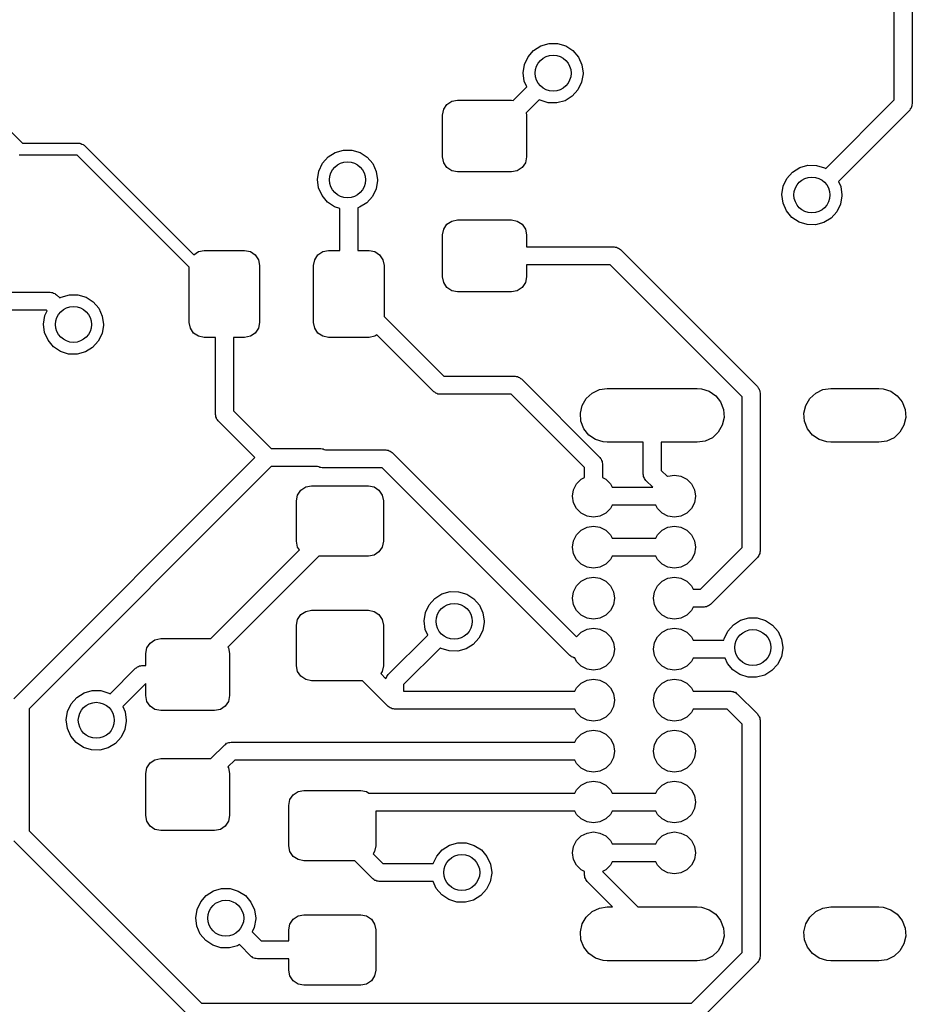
# Model space of a CAD drawing. Extents: x 2.72 to 6.24, y -5.23 to -2.47.
# Tile 7 of 10: x 5.65 to 6.24, y -4.9 to -4.25. Entities that reach past the tile are written whole.
import ezdxf

# ---------------------------------------------------------------- set-up
doc = ezdxf.new("R2010")
doc.units = 0
doc.header["$MEASUREMENT"] = 0
doc.layers.add('BLACK', color=7, linetype='CONTINUOUS')

msp = doc.modelspace()

# ---------------------------------------------------------------- linework, layer by layer
at = {"layer": 'BLACK', "linetype": 'CONTINUOUS'}
for p, q in [((6.22409, -4.30755), (6.22409, -3.73064)), ((6.23591, -3.72819), (6.23591, -4.31)), ((5.98724, -4.27501), (5.99196, -4.27203)), ((5.99196, -4.27203), (5.99733, -4.2705)), ((5.99733, -4.2705), (6.00291, -4.27053)), ((6.00291, -4.27053), (6.00826, -4.27213)), ((6.00826, -4.27213), (6.01294, -4.27517)), ((5.5914, -4.27584), (5.65163, -4.33606)), ((5.98118, -4.28424), (5.98355, -4.27919)), ((5.98355, -4.27919), (5.98724, -4.27501)), ((6.01294, -4.27517), (6.01658, -4.27939)), ((6.01658, -4.27939), (6.01889, -4.28448)), ((5.98032, -4.28976), (5.98118, -4.28424)), ((6.01889, -4.28448), (6.01969, -4.29)), ((5.98104, -4.29529), (5.98032, -4.28976)), ((6.01968, -4.29048), (6.01875, -4.29598)), ((6.01969, -4.29), (6.01968, -4.29048)), ((5.9738, -4.30785), (5.98266, -4.29898)), ((5.98266, -4.29898), (5.98104, -4.29529)), ((6.01875, -4.29598), (6.01632, -4.30101)), ((6.01257, -4.30515), (6.00782, -4.30807)), ((6.01632, -4.30101), (6.01257, -4.30515)), ((5.92819, -4.31371), (5.93032, -4.31052)), ((5.93032, -4.31052), (5.93352, -4.30839)), ((5.93352, -4.30839), (5.93728, -4.30764)), ((5.93728, -4.30764), (5.97272, -4.30764)), ((5.97272, -4.30764), (5.9738, -4.30785)), ((5.99096, -4.30739), (5.98228, -4.31607)), ((5.99153, -4.30777), (5.99096, -4.30739)), ((5.99685, -4.30943), (5.99153, -4.30777)), ((6.00243, -4.30953), (5.99685, -4.30943)), ((6.00782, -4.30807), (6.00243, -4.30953)), ((6.17902, -4.35263), (6.22409, -4.30755)), ((6.23511, -4.31295), (6.23456, -4.3135)), ((6.23532, -4.3122), (6.23511, -4.31295)), ((6.2357, -4.31153), (6.23532, -4.3122)), ((6.23591, -4.31), (6.2357, -4.31075)), ((6.2357, -4.31075), (6.2357, -4.31153)), ((5.92744, -4.31748), (5.92819, -4.31371)), ((5.92744, -4.34504), (5.92744, -4.31748)), ((5.98228, -4.31607), (5.98256, -4.31748)), ((5.98256, -4.31748), (5.98256, -4.34504)), ((6.23418, -4.31418), (6.18733, -4.36103)), ((6.23456, -4.3135), (6.23418, -4.31418)), ((5.65163, -4.33606), (5.68915, -4.33606)), ((5.68915, -4.33606), (5.68946, -4.33616)), ((5.68946, -4.33616), (5.68977, -4.33611)), ((5.68977, -4.33611), (5.69059, -4.33653)), ((5.69059, -4.33653), (5.69147, -4.33681)), ((5.69147, -4.33681), (5.69165, -4.33707)), ((5.69165, -4.33707), (5.69194, -4.33722)), ((5.69194, -4.33722), (5.764, -4.40928)), ((5.6497, -4.34384), (5.64938, -4.34389)), ((5.65, -4.34394), (5.6497, -4.34384)), ((5.68752, -4.34394), (5.65, -4.34394)), ((5.76102, -4.41744), (5.68752, -4.34394)), ((5.84855, -4.34919), (5.85224, -4.34501)), ((5.85224, -4.34501), (5.85696, -4.34203)), ((5.85696, -4.34203), (5.86233, -4.3405)), ((5.86233, -4.3405), (5.86791, -4.34053)), ((5.86791, -4.34053), (5.87326, -4.34213)), ((5.87326, -4.34213), (5.87794, -4.34517)), ((5.87794, -4.34517), (5.88158, -4.34939)), ((5.92819, -4.34881), (5.92744, -4.34504)), ((5.98256, -4.34504), (5.98181, -4.34881)), ((5.84618, -4.35424), (5.84855, -4.34919)), ((5.88158, -4.34939), (5.88389, -4.35448)), ((5.93032, -4.352), (5.92819, -4.34881)), ((5.93352, -4.35413), (5.93032, -4.352)), ((5.97968, -4.352), (5.97648, -4.35413)), ((5.98181, -4.34881), (5.97968, -4.352)), ((6.16196, -4.35203), (6.16733, -4.3505)), ((6.16733, -4.3505), (6.17291, -4.35053)), ((6.17291, -4.35053), (6.17826, -4.35213)), ((5.84532, -4.35976), (5.84618, -4.35424)), ((5.88389, -4.35448), (5.88469, -4.36)), ((5.93728, -4.35488), (5.93352, -4.35413)), ((5.97272, -4.35488), (5.93728, -4.35488)), ((5.97648, -4.35413), (5.97272, -4.35488)), ((6.15355, -4.35919), (6.15724, -4.35501)), ((6.15724, -4.35501), (6.16196, -4.35203)), ((6.17826, -4.35213), (6.17902, -4.35263)), ((5.84604, -4.36529), (5.84532, -4.35976)), ((5.88468, -4.36048), (5.88375, -4.36598)), ((5.88469, -4.36), (5.88468, -4.36048)), ((6.15032, -4.36976), (6.15118, -4.36424)), ((6.15118, -4.36424), (6.15355, -4.35919)), ((6.18733, -4.36103), (6.18889, -4.36448)), ((6.18889, -4.36448), (6.18969, -4.37)), ((5.84829, -4.3704), (5.84604, -4.36529)), ((5.85188, -4.37467), (5.84829, -4.3704)), ((5.88132, -4.37101), (5.87757, -4.37515)), ((5.88375, -4.36598), (5.88132, -4.37101)), ((6.15104, -4.37529), (6.15032, -4.36976)), ((6.18968, -4.37048), (6.18875, -4.37598)), ((6.18969, -4.37), (6.18968, -4.37048)), ((5.85653, -4.37777), (5.85188, -4.37467)), ((5.85994, -4.37883), (5.85653, -4.37777)), ((5.87757, -4.37515), (5.87282, -4.37807)), ((6.15329, -4.3804), (6.15104, -4.37529)), ((6.18875, -4.37598), (6.18632, -4.38101)), ((5.85994, -4.40646), (5.85994, -4.37883)), ((5.87282, -4.37807), (5.87175, -4.37836)), ((5.87175, -4.37836), (5.87175, -4.40646)), ((6.15688, -4.38467), (6.15329, -4.3804)), ((6.18632, -4.38101), (6.18257, -4.38515)), ((5.92819, -4.39245), (5.93032, -4.38926)), ((5.93032, -4.38926), (5.93352, -4.38713)), ((5.93352, -4.38713), (5.93728, -4.38638)), ((5.93728, -4.38638), (5.97272, -4.38638)), ((5.97272, -4.38638), (5.97648, -4.38713)), ((5.97648, -4.38713), (5.97968, -4.38926)), ((5.97968, -4.38926), (5.98181, -4.39245)), ((6.16153, -4.38777), (6.15688, -4.38467)), ((6.16685, -4.38943), (6.16153, -4.38777)), ((6.17243, -4.38953), (6.16685, -4.38943)), ((6.17782, -4.38807), (6.17243, -4.38953)), ((6.18257, -4.38515), (6.17782, -4.38807)), ((5.92744, -4.39622), (5.92819, -4.39245)), ((5.92744, -4.42378), (5.92744, -4.39622)), ((5.98181, -4.39245), (5.98256, -4.39622)), ((5.98256, -4.39622), (5.98256, -4.40409)), ((5.764, -4.40928), (5.7671, -4.40721)), ((5.7671, -4.40721), (5.77087, -4.40646)), ((5.77087, -4.40646), (5.79744, -4.40646)), ((5.79744, -4.40646), (5.80121, -4.40721)), ((5.80121, -4.40721), (5.8044, -4.40934)), ((5.8044, -4.40934), (5.80653, -4.41253)), ((5.84347, -4.41253), (5.8456, -4.40934)), ((5.8456, -4.40934), (5.84879, -4.40721)), ((5.84879, -4.40721), (5.85256, -4.40646)), ((5.85256, -4.40646), (5.85994, -4.40646)), ((5.87175, -4.40646), (5.87913, -4.40646)), ((5.87913, -4.40646), (5.8829, -4.40721)), ((5.8829, -4.40721), (5.88609, -4.40934)), ((5.88609, -4.40934), (5.88823, -4.41253)), ((5.98256, -4.40409), (6.04003, -4.40409)), ((6.04003, -4.40409), (6.04078, -4.4043)), ((6.04078, -4.4043), (6.04156, -4.4043)), ((6.04156, -4.4043), (6.04223, -4.40468)), ((6.04223, -4.40468), (6.04298, -4.40489)), ((6.04298, -4.40489), (6.04353, -4.40544)), ((6.04353, -4.40544), (6.04421, -4.40582)), ((6.04421, -4.40582), (6.13425, -4.49587)), ((5.80653, -4.41253), (5.80728, -4.4163)), ((5.80728, -4.4163), (5.80728, -4.4537)), ((5.84272, -4.4163), (5.84347, -4.41253)), ((5.84272, -4.4537), (5.84272, -4.4163)), ((5.88823, -4.41253), (5.88898, -4.4163)), ((5.88898, -4.4163), (5.88898, -4.44978)), ((6.03759, -4.41591), (5.98256, -4.41591)), ((5.98256, -4.41591), (5.98256, -4.42378)), ((6.12417, -4.50249), (6.03759, -4.41591)), ((5.76102, -4.4537), (5.76102, -4.41744)), ((5.92819, -4.42755), (5.92744, -4.42378)), ((5.93032, -4.43074), (5.92819, -4.42755)), ((5.98181, -4.42755), (5.97968, -4.43074)), ((5.98256, -4.42378), (5.98181, -4.42755)), ((5.63362, -4.43382), (5.66972, -4.43382)), ((5.66972, -4.43382), (5.67048, -4.43402)), ((5.67048, -4.43402), (5.67125, -4.43402)), ((5.67125, -4.43402), (5.67193, -4.43441)), ((5.67193, -4.43441), (5.67268, -4.43461)), ((5.67268, -4.43461), (5.67323, -4.43516)), ((5.67323, -4.43516), (5.6739, -4.43555)), ((5.6739, -4.43555), (5.67599, -4.43764)), ((5.67696, -4.43703), (5.68233, -4.4355)), ((5.68233, -4.4355), (5.68791, -4.43553)), ((5.68791, -4.43553), (5.69326, -4.43713)), ((5.93352, -4.43287), (5.93032, -4.43074)), ((5.93728, -4.43362), (5.93352, -4.43287)), ((5.97272, -4.43362), (5.93728, -4.43362)), ((5.97648, -4.43287), (5.97272, -4.43362)), ((5.97968, -4.43074), (5.97648, -4.43287)), ((5.67599, -4.43764), (5.67696, -4.43703)), ((5.69326, -4.43713), (5.69794, -4.44017)), ((5.69794, -4.44017), (5.70158, -4.44439)), ((5.66728, -4.44563), (5.63362, -4.44563)), ((5.66618, -4.44924), (5.66768, -4.44603)), ((5.66768, -4.44603), (5.66728, -4.44563)), ((5.70158, -4.44439), (5.70389, -4.44948)), ((5.66532, -4.45476), (5.66618, -4.44924)), ((5.66604, -4.46029), (5.66532, -4.45476)), ((5.70468, -4.45548), (5.70375, -4.46098)), ((5.70389, -4.44948), (5.70469, -4.455)), ((5.70469, -4.455), (5.70468, -4.45548)), ((5.76177, -4.45747), (5.76102, -4.4537)), ((5.80728, -4.4537), (5.80653, -4.45747)), ((5.84347, -4.45747), (5.84272, -4.4537)), ((5.88898, -4.44978), (5.92829, -4.48909)), ((5.66829, -4.4654), (5.66604, -4.46029)), ((5.70375, -4.46098), (5.70132, -4.46601)), ((5.76391, -4.46066), (5.76177, -4.45747)), ((5.7671, -4.46279), (5.76391, -4.46066)), ((5.8044, -4.46066), (5.80121, -4.46279)), ((5.80653, -4.45747), (5.8044, -4.46066)), ((5.8456, -4.46066), (5.84347, -4.45747)), ((5.84879, -4.46279), (5.8456, -4.46066)), ((5.88433, -4.46184), (5.8829, -4.46279)), ((5.92167, -4.49918), (5.88433, -4.46184)), ((5.67188, -4.46967), (5.66829, -4.4654)), ((5.70132, -4.46601), (5.69757, -4.47015)), ((5.77087, -4.46354), (5.7671, -4.46279)), ((5.77825, -4.46354), (5.77087, -4.46354)), ((5.77825, -4.51415), (5.77825, -4.46354)), ((5.79744, -4.46354), (5.79006, -4.46354)), ((5.79006, -4.46354), (5.79006, -4.51171)), ((5.80121, -4.46279), (5.79744, -4.46354)), ((5.85256, -4.46354), (5.84879, -4.46279)), ((5.87913, -4.46354), (5.85256, -4.46354)), ((5.8829, -4.46279), (5.87913, -4.46354)), ((5.67653, -4.47277), (5.67188, -4.46967)), ((5.68185, -4.47443), (5.67653, -4.47277)), ((5.68743, -4.47453), (5.68185, -4.47443)), ((5.69282, -4.47307), (5.68743, -4.47453)), ((5.69757, -4.47015), (5.69282, -4.47307)), ((5.92829, -4.48909), (5.975, -4.48909)), ((5.975, -4.48909), (5.97575, -4.4893)), ((5.97575, -4.4893), (5.97653, -4.4893)), ((5.97653, -4.4893), (5.9772, -4.48968)), ((5.9772, -4.48968), (5.97795, -4.48989)), ((5.97795, -4.48989), (5.9785, -4.49044)), ((5.9785, -4.49044), (5.97918, -4.49082)), ((5.97918, -4.49082), (6.03071, -4.54236)), ((5.92234, -4.49956), (5.92167, -4.49918)), ((5.92289, -4.50011), (5.92234, -4.49956)), ((5.92364, -4.50032), (5.92289, -4.50011)), ((5.92432, -4.5007), (5.92364, -4.50032)), ((5.9251, -4.5007), (5.92432, -4.5007)), ((5.92585, -4.50091), (5.9251, -4.5007)), ((6.02176, -4.50365), (6.02563, -4.50007)), ((6.02563, -4.50007), (6.03038, -4.49779)), ((6.03038, -4.49779), (6.03559, -4.49701)), ((6.03559, -4.49701), (6.09465, -4.49701)), ((6.09465, -4.49701), (6.09742, -4.49723)), ((6.09742, -4.49723), (6.10244, -4.49881)), ((6.10244, -4.49881), (6.10677, -4.50181)), ((6.13425, -4.49587), (6.13464, -4.49655)), ((6.13464, -4.49655), (6.13519, -4.49709)), ((6.13519, -4.49709), (6.13539, -4.49785)), ((6.13539, -4.49785), (6.13578, -4.49852)), ((6.13578, -4.49852), (6.13578, -4.4993)), ((6.13578, -4.4993), (6.13598, -4.50005)), ((6.13598, -4.50005), (6.13598, -4.6039)), ((6.16861, -4.50365), (6.17248, -4.50007)), ((6.17248, -4.50007), (6.17723, -4.49779)), ((6.17723, -4.49779), (6.18244, -4.49701)), ((6.18244, -4.49701), (6.21394, -4.49701)), ((6.21394, -4.49701), (6.21671, -4.49723)), ((6.21671, -4.49723), (6.22173, -4.49881)), ((6.22173, -4.49881), (6.22606, -4.50181)), ((5.97255, -4.50091), (5.92585, -4.50091)), ((6.02063, -4.54898), (5.97255, -4.50091)), ((6.01912, -4.5082), (6.02176, -4.50365)), ((6.10677, -4.50181), (6.11003, -4.50595)), ((6.11003, -4.50595), (6.11194, -4.51086)), ((6.12417, -4.60145), (6.12417, -4.50249)), ((6.16597, -4.5082), (6.16861, -4.50365)), ((6.22606, -4.50181), (6.22933, -4.50595)), ((6.22933, -4.50595), (6.23123, -4.51086)), ((5.79006, -4.51171), (5.81495, -4.53659)), ((6.01793, -4.51333), (6.01912, -4.5082)), ((6.0183, -4.51859), (6.01793, -4.51333)), ((6.11194, -4.51086), (6.11231, -4.51611)), ((6.16478, -4.51333), (6.16597, -4.5082)), ((6.16515, -4.51859), (6.16478, -4.51333)), ((6.23123, -4.51086), (6.2316, -4.51611)), ((5.77845, -4.5149), (5.77825, -4.51415)), ((5.77845, -4.51568), (5.77845, -4.5149)), ((5.77884, -4.51636), (5.77845, -4.51568)), ((5.77904, -4.51711), (5.77884, -4.51636)), ((5.77959, -4.51766), (5.77904, -4.51711)), ((5.77998, -4.51833), (5.77959, -4.51766)), ((5.80415, -4.5425), (5.77998, -4.51833)), ((6.0202, -4.5235), (6.0183, -4.51859)), ((6.11231, -4.51611), (6.11112, -4.52125)), ((6.16705, -4.5235), (6.16515, -4.51859)), ((6.2316, -4.51611), (6.23041, -4.52125)), ((6.02346, -4.52764), (6.0202, -4.5235)), ((6.10847, -4.5258), (6.1046, -4.52938)), ((6.11112, -4.52125), (6.10847, -4.5258)), ((6.17031, -4.52764), (6.16705, -4.5235)), ((6.22776, -4.5258), (6.2239, -4.52938)), ((6.23041, -4.52125), (6.22776, -4.5258)), ((6.0278, -4.53063), (6.02346, -4.52764)), ((6.03282, -4.53222), (6.0278, -4.53063)), ((6.03559, -4.53244), (6.03282, -4.53222)), ((6.05921, -4.53244), (6.03559, -4.53244)), ((6.05921, -4.55331), (6.05921, -4.53244)), ((6.09465, -4.53244), (6.07102, -4.53244)), ((6.07102, -4.53244), (6.07102, -4.55086)), ((6.09986, -4.53166), (6.09465, -4.53244)), ((6.1046, -4.52938), (6.09986, -4.53166)), ((6.17465, -4.53063), (6.17031, -4.52764)), ((6.17967, -4.53222), (6.17465, -4.53063)), ((6.18244, -4.53244), (6.17967, -4.53222)), ((6.21394, -4.53244), (6.18244, -4.53244)), ((6.21915, -4.53166), (6.21394, -4.53244)), ((6.2239, -4.52938), (6.21915, -4.53166)), ((5.81495, -4.53659), (5.8475, -4.53659)), ((5.8475, -4.53659), (5.84825, -4.5368)), ((5.84825, -4.5368), (5.84903, -4.5368)), ((5.84903, -4.5368), (5.8497, -4.53718)), ((5.8497, -4.53718), (5.85045, -4.53739)), ((5.85045, -4.53739), (5.85047, -4.5374)), ((5.85047, -4.5374), (5.89012, -4.5374)), ((5.89012, -4.5374), (5.89087, -4.5376)), ((5.89087, -4.5376), (5.89164, -4.5376)), ((5.89164, -4.5376), (5.89232, -4.53799)), ((5.89232, -4.53799), (5.89307, -4.53819)), ((5.89307, -4.53819), (5.89362, -4.53874)), ((5.89362, -4.53874), (5.89429, -4.53913)), ((5.89429, -4.53913), (6.01537, -4.66021)), ((5.64582, -4.70082), (5.80415, -4.5425)), ((6.03071, -4.54236), (6.0311, -4.54303)), ((6.0311, -4.54303), (6.03165, -4.54358)), ((6.03165, -4.54358), (6.03185, -4.54433)), ((6.03185, -4.54433), (6.03224, -4.54501)), ((6.03224, -4.54501), (6.03224, -4.54578)), ((6.03224, -4.54578), (6.03244, -4.54654)), ((5.81495, -4.54841), (5.65591, -4.70745)), ((5.84534, -4.54841), (5.81495, -4.54841)), ((5.84535, -4.54842), (5.84534, -4.54841)), ((5.84611, -4.54862), (5.84535, -4.54842)), ((5.84678, -4.54901), (5.84611, -4.54862)), ((5.84756, -4.54901), (5.84678, -4.54901)), ((5.84831, -4.54921), (5.84756, -4.54901)), ((5.88767, -4.54921), (5.84831, -4.54921)), ((6.0109, -4.67244), (5.88767, -4.54921)), ((6.02063, -4.55561), (6.02063, -4.54898)), ((6.03244, -4.54654), (6.03244, -4.55561)), ((6.07102, -4.55086), (6.0751, -4.55494)), ((6.01539, -4.55977), (6.01844, -4.55673)), ((6.01844, -4.55673), (6.02063, -4.55561)), ((6.03244, -4.55561), (6.03463, -4.55673)), ((6.03463, -4.55673), (6.03768, -4.55977)), ((6.05941, -4.55406), (6.05921, -4.55331)), ((6.05941, -4.55484), (6.05941, -4.55406)), ((6.0598, -4.55551), (6.05941, -4.55484)), ((6.06, -4.55626), (6.0598, -4.55551)), ((6.06055, -4.55681), (6.06, -4.55626)), ((6.06094, -4.55748), (6.06055, -4.55681)), ((6.06543, -4.56197), (6.06094, -4.55748)), ((6.0751, -4.55494), (6.07543, -4.55477)), ((6.07543, -4.55477), (6.07969, -4.55409)), ((6.07969, -4.55409), (6.08394, -4.55477)), ((6.08394, -4.55477), (6.08778, -4.55673)), ((6.08778, -4.55673), (6.09083, -4.55977)), ((5.83221, -4.5671), (5.83434, -4.56391)), ((5.83434, -4.56391), (5.83753, -4.56177)), ((5.83753, -4.56177), (5.8413, -4.56102)), ((5.8413, -4.56102), (5.8787, -4.56102)), ((5.8787, -4.56102), (5.88247, -4.56177)), ((5.88247, -4.56177), (5.88566, -4.56391)), ((5.88566, -4.56391), (5.88779, -4.5671)), ((6.01276, -4.56787), (6.01343, -4.56362)), ((6.01343, -4.56362), (6.01539, -4.55977)), ((6.03768, -4.55977), (6.0388, -4.56197)), ((6.0388, -4.56197), (6.06543, -4.56197)), ((6.09083, -4.55977), (6.09279, -4.56362)), ((6.09279, -4.56362), (6.09346, -4.56787)), ((5.83146, -4.57087), (5.83221, -4.5671)), ((5.83146, -4.59744), (5.83146, -4.57087)), ((5.88779, -4.5671), (5.88854, -4.57087)), ((5.88854, -4.57087), (5.88854, -4.59744)), ((6.01343, -4.57213), (6.01276, -4.56787)), ((6.09346, -4.56787), (6.09279, -4.57213)), ((6.01539, -4.57597), (6.01343, -4.57213)), ((6.01844, -4.57902), (6.01539, -4.57597)), ((6.03768, -4.57597), (6.03463, -4.57902)), ((6.0388, -4.57378), (6.03768, -4.57597)), ((6.06742, -4.57378), (6.0388, -4.57378)), ((6.06854, -4.57597), (6.06742, -4.57378)), ((6.07159, -4.57902), (6.06854, -4.57597)), ((6.09083, -4.57597), (6.08778, -4.57902)), ((6.09279, -4.57213), (6.09083, -4.57597)), ((6.02228, -4.58098), (6.01844, -4.57902)), ((6.02654, -4.58165), (6.02228, -4.58098)), ((6.03079, -4.58098), (6.02654, -4.58165)), ((6.03463, -4.57902), (6.03079, -4.58098)), ((6.07543, -4.58098), (6.07159, -4.57902)), ((6.07969, -4.58165), (6.07543, -4.58098)), ((6.08394, -4.58098), (6.07969, -4.58165)), ((6.08778, -4.57902), (6.08394, -4.58098)), ((6.01539, -4.59324), (6.01844, -4.59019)), ((6.01844, -4.59019), (6.02228, -4.58823)), ((6.02228, -4.58823), (6.02654, -4.58756)), ((6.02654, -4.58756), (6.03079, -4.58823)), ((6.03079, -4.58823), (6.03463, -4.59019)), ((6.03463, -4.59019), (6.03768, -4.59324)), ((6.06854, -4.59324), (6.07159, -4.59019)), ((6.07159, -4.59019), (6.07543, -4.58823)), ((6.07543, -4.58823), (6.07969, -4.58756)), ((6.07969, -4.58756), (6.08394, -4.58823)), ((6.08394, -4.58823), (6.08778, -4.59019)), ((6.08778, -4.59019), (6.09083, -4.59324)), ((5.83221, -4.60121), (5.83146, -4.59744)), ((5.88854, -4.59744), (5.88779, -4.60121)), ((6.01276, -4.60134), (6.01343, -4.59708)), ((6.01343, -4.59708), (6.01539, -4.59324)), ((6.03768, -4.59324), (6.0388, -4.59543)), ((6.0388, -4.59543), (6.06742, -4.59543)), ((6.06742, -4.59543), (6.06854, -4.59324)), ((6.09083, -4.59324), (6.09279, -4.59708)), ((6.09279, -4.59708), (6.09346, -4.60134)), ((5.77527, -4.66138), (5.8335, -4.60315)), ((5.8335, -4.60315), (5.83221, -4.60121)), ((5.88779, -4.60121), (5.88566, -4.6044)), ((6.01343, -4.6056), (6.01276, -4.60134)), ((6.09346, -4.60134), (6.09279, -4.6056)), ((6.09673, -4.6289), (6.12417, -4.60145)), ((6.13598, -4.6039), (6.13578, -4.60465)), ((5.84607, -4.60728), (5.78644, -4.66691)), ((5.8787, -4.60728), (5.84607, -4.60728)), ((5.88247, -4.60653), (5.8787, -4.60728)), ((5.88566, -4.6044), (5.88247, -4.60653)), ((6.01539, -4.60944), (6.01343, -4.6056)), ((6.01844, -4.61249), (6.01539, -4.60944)), ((6.03768, -4.60944), (6.03463, -4.61249)), ((6.0388, -4.60724), (6.03768, -4.60944)), ((6.06742, -4.60724), (6.0388, -4.60724)), ((6.06854, -4.60944), (6.06742, -4.60724)), ((6.07159, -4.61249), (6.06854, -4.60944)), ((6.09083, -4.60944), (6.08778, -4.61249)), ((6.09279, -4.6056), (6.09083, -4.60944)), ((6.13425, -4.60807), (6.10335, -4.63898)), ((6.13464, -4.6074), (6.13425, -4.60807)), ((6.13519, -4.60685), (6.13464, -4.6074)), ((6.13539, -4.6061), (6.13519, -4.60685)), ((6.13578, -4.60543), (6.13539, -4.6061)), ((6.13578, -4.60465), (6.13578, -4.60543)), ((6.02228, -4.61444), (6.01844, -4.61249)), ((6.02654, -4.61512), (6.02228, -4.61444)), ((6.03079, -4.61444), (6.02654, -4.61512)), ((6.03463, -4.61249), (6.03079, -4.61444)), ((6.07543, -4.61444), (6.07159, -4.61249)), ((6.07969, -4.61512), (6.07543, -4.61444)), ((6.08394, -4.61444), (6.07969, -4.61512)), ((6.08778, -4.61249), (6.08394, -4.61444)), ((6.01844, -4.62366), (6.02228, -4.6217)), ((6.02228, -4.6217), (6.02654, -4.62102)), ((6.02654, -4.62102), (6.03079, -4.6217)), ((6.03079, -4.6217), (6.03463, -4.62366)), ((6.07159, -4.62366), (6.07543, -4.6217)), ((6.07543, -4.6217), (6.07969, -4.62102)), ((6.07969, -4.62102), (6.08394, -4.6217)), ((6.08394, -4.6217), (6.08778, -4.62366)), ((6.01343, -4.63055), (6.01539, -4.6267)), ((6.01539, -4.6267), (6.01844, -4.62366)), ((6.03463, -4.62366), (6.03768, -4.6267)), ((6.03768, -4.6267), (6.03964, -4.63055)), ((6.06658, -4.63055), (6.06854, -4.6267)), ((6.06854, -4.6267), (6.07159, -4.62366)), ((6.08778, -4.62366), (6.09083, -4.6267)), ((6.09083, -4.6267), (6.09195, -4.6289)), ((6.09195, -4.6289), (6.09673, -4.6289)), ((5.91855, -4.63919), (5.92224, -4.63501)), ((5.92224, -4.63501), (5.92696, -4.63203)), ((5.92696, -4.63203), (5.93233, -4.6305)), ((5.93233, -4.6305), (5.93791, -4.63053)), ((5.93791, -4.63053), (5.94326, -4.63213)), ((5.94326, -4.63213), (5.94794, -4.63517)), ((5.94794, -4.63517), (5.95158, -4.63939)), ((6.01276, -4.6348), (6.01343, -4.63055)), ((6.01343, -4.63906), (6.01276, -4.6348)), ((6.03964, -4.63055), (6.04031, -4.6348)), ((6.04031, -4.6348), (6.03964, -4.63906)), ((6.06591, -4.6348), (6.06658, -4.63055)), ((6.06658, -4.63906), (6.06591, -4.6348)), ((5.83753, -4.64347), (5.8413, -4.64272)), ((5.8413, -4.64272), (5.8787, -4.64272)), ((5.8787, -4.64272), (5.88247, -4.64347)), ((5.91618, -4.64424), (5.91855, -4.63919)), ((5.95158, -4.63939), (5.95389, -4.64448)), ((6.01539, -4.6429), (6.01343, -4.63906)), ((6.01844, -4.64595), (6.01539, -4.6429)), ((6.03768, -4.6429), (6.03463, -4.64595)), ((6.03964, -4.63906), (6.03768, -4.6429)), ((6.06854, -4.6429), (6.06658, -4.63906)), ((6.07159, -4.64595), (6.06854, -4.6429)), ((6.09083, -4.6429), (6.08778, -4.64595)), ((6.09195, -4.64071), (6.09083, -4.6429)), ((6.09917, -4.64071), (6.09195, -4.64071)), ((6.09992, -4.64051), (6.09917, -4.64071)), ((6.1007, -4.64051), (6.09992, -4.64051)), ((6.10137, -4.64012), (6.1007, -4.64051)), ((6.10212, -4.63992), (6.10137, -4.64012)), ((6.10267, -4.63937), (6.10212, -4.63992)), ((6.10335, -4.63898), (6.10267, -4.63937)), ((5.83146, -4.65256), (5.83221, -4.64879)), ((5.83221, -4.64879), (5.83434, -4.6456)), ((5.83434, -4.6456), (5.83753, -4.64347)), ((5.88247, -4.64347), (5.88566, -4.6456)), ((5.88566, -4.6456), (5.88779, -4.64879)), ((5.88779, -4.64879), (5.88854, -4.65256)), ((5.91532, -4.64976), (5.91618, -4.64424)), ((5.95389, -4.64448), (5.95469, -4.65)), ((6.02228, -4.64791), (6.01844, -4.64595)), ((6.02654, -4.64858), (6.02228, -4.64791)), ((6.03079, -4.64791), (6.02654, -4.64858)), ((6.03463, -4.64595), (6.03079, -4.64791)), ((6.07543, -4.64791), (6.07159, -4.64595)), ((6.07969, -4.64858), (6.07543, -4.64791)), ((6.08394, -4.64791), (6.07969, -4.64858)), ((6.08778, -4.64595), (6.08394, -4.64791)), ((6.11839, -4.65225), (6.12311, -4.64927)), ((6.12311, -4.64927), (6.12848, -4.64774)), ((6.12848, -4.64774), (6.13406, -4.64777)), ((6.13406, -4.64777), (6.13941, -4.64937)), ((6.13941, -4.64937), (6.14409, -4.65241)), ((5.83146, -4.67913), (5.83146, -4.65256)), ((5.88854, -4.65256), (5.88854, -4.67913)), ((5.91604, -4.65529), (5.91532, -4.64976)), ((5.91766, -4.65898), (5.91604, -4.65529)), ((5.95468, -4.65048), (5.95375, -4.65598)), ((5.95469, -4.65), (5.95468, -4.65048)), ((6.01844, -4.65712), (6.02228, -4.65516)), ((6.02228, -4.65516), (6.02654, -4.65449)), ((6.02654, -4.65449), (6.03079, -4.65516)), ((6.03079, -4.65516), (6.03463, -4.65712)), ((6.07159, -4.65712), (6.07543, -4.65516)), ((6.07543, -4.65516), (6.07969, -4.65449)), ((6.07969, -4.65449), (6.08394, -4.65516)), ((6.08394, -4.65516), (6.08778, -4.65712)), ((6.1147, -4.65644), (6.11839, -4.65225)), ((6.14409, -4.65241), (6.14774, -4.65664)), ((5.73532, -4.66426), (5.73852, -4.66213)), ((5.73852, -4.66213), (5.74228, -4.66138)), ((5.74228, -4.66138), (5.77527, -4.66138)), ((5.89171, -4.68494), (5.91766, -4.65898)), ((5.95132, -4.66101), (5.94757, -4.66515)), ((5.95375, -4.65598), (5.95132, -4.66101)), ((6.01537, -4.66021), (6.01539, -4.66017)), ((6.01539, -4.66017), (6.01844, -4.65712)), ((6.03463, -4.65712), (6.03768, -4.66017)), ((6.03768, -4.66017), (6.03964, -4.66401)), ((6.06658, -4.66401), (6.06854, -4.66017)), ((6.06854, -4.66017), (6.07159, -4.65712)), ((6.08778, -4.65712), (6.09083, -4.66017)), ((6.09083, -4.66017), (6.09195, -4.66236)), ((6.09195, -4.66236), (6.11219, -4.66236)), ((6.11219, -4.66236), (6.11233, -4.66149)), ((6.11233, -4.66149), (6.1147, -4.65644)), ((6.14774, -4.65664), (6.15005, -4.66172)), ((6.15005, -4.66172), (6.15084, -4.66724)), ((5.73244, -4.67122), (5.73319, -4.66745)), ((5.73319, -4.66745), (5.73532, -4.66426)), ((5.78644, -4.66691), (5.78681, -4.66745)), ((5.78681, -4.66745), (5.78756, -4.67122)), ((5.92596, -4.66739), (5.90179, -4.69156)), ((5.92653, -4.66777), (5.92596, -4.66739)), ((5.93185, -4.66943), (5.92653, -4.66777)), ((5.94282, -4.66807), (5.93743, -4.66953)), ((5.94757, -4.66515), (5.94282, -4.66807)), ((6.03964, -4.66401), (6.04031, -4.66827)), ((6.04031, -4.66827), (6.03964, -4.67253)), ((6.06591, -4.66827), (6.06658, -4.66401)), ((6.06658, -4.67253), (6.06591, -4.66827)), ((6.15083, -4.66772), (6.14991, -4.67323)), ((6.15084, -4.66724), (6.15083, -4.66772)), ((5.73244, -4.67909), (5.73244, -4.67122)), ((5.78756, -4.67122), (5.78756, -4.69878)), ((5.93743, -4.66953), (5.93185, -4.66943)), ((6.01157, -4.67283), (6.0109, -4.67244)), ((6.01212, -4.67338), (6.01157, -4.67283)), ((6.01287, -4.67358), (6.01212, -4.67338)), ((6.01355, -4.67397), (6.01287, -4.67358)), ((6.01417, -4.67397), (6.01355, -4.67397)), ((6.01539, -4.67637), (6.01417, -4.67397)), ((6.03964, -4.67253), (6.03768, -4.67637)), ((6.06854, -4.67637), (6.06658, -4.67253)), ((6.09195, -4.67417), (6.09083, -4.67637)), ((6.11291, -4.67417), (6.09195, -4.67417)), ((6.11444, -4.67765), (6.11291, -4.67417)), ((6.14991, -4.67323), (6.14747, -4.67825)), ((5.70902, -4.69763), (5.72582, -4.68082)), ((5.72582, -4.68082), (5.7265, -4.68044)), ((5.7265, -4.68044), (5.72705, -4.67989)), ((5.72705, -4.67989), (5.7278, -4.67968)), ((5.7278, -4.67968), (5.72847, -4.6793)), ((5.72847, -4.6793), (5.72925, -4.6793)), ((5.72925, -4.6793), (5.73, -4.67909)), ((5.73, -4.67909), (5.73244, -4.67909)), ((5.83221, -4.6829), (5.83146, -4.67913)), ((5.88854, -4.67913), (5.88779, -4.6829)), ((6.01844, -4.67942), (6.01539, -4.67637)), ((6.02228, -4.68137), (6.01844, -4.67942)), ((6.02654, -4.68205), (6.02228, -4.68137)), ((6.03079, -4.68137), (6.02654, -4.68205)), ((6.03463, -4.67942), (6.03079, -4.68137)), ((6.03768, -4.67637), (6.03463, -4.67942)), ((6.07159, -4.67942), (6.06854, -4.67637)), ((6.07543, -4.68137), (6.07159, -4.67942)), ((6.07969, -4.68205), (6.07543, -4.68137)), ((6.08394, -4.68137), (6.07969, -4.68205)), ((6.08778, -4.67942), (6.08394, -4.68137)), ((6.09083, -4.67637), (6.08778, -4.67942)), ((6.11803, -4.68192), (6.11444, -4.67765)), ((6.14747, -4.67825), (6.14373, -4.68239)), ((5.83434, -4.68609), (5.83221, -4.6829)), ((5.83753, -4.68823), (5.83434, -4.68609)), ((5.8413, -4.68898), (5.83753, -4.68823)), ((5.88779, -4.6829), (5.88684, -4.68433)), ((5.88684, -4.68433), (5.89018, -4.68768)), ((5.89018, -4.68759), (5.89057, -4.68691)), ((5.89018, -4.68768), (5.89018, -4.68759)), ((5.89057, -4.68691), (5.89077, -4.68616)), ((5.89077, -4.68616), (5.89132, -4.68561)), ((5.89132, -4.68561), (5.89171, -4.68494)), ((6.02228, -4.68863), (6.02654, -4.68795)), ((6.02654, -4.68795), (6.03079, -4.68863)), ((6.07543, -4.68863), (6.07969, -4.68795)), ((6.07969, -4.68795), (6.08394, -4.68863)), ((6.12268, -4.68501), (6.11803, -4.68192)), ((6.12801, -4.68668), (6.12268, -4.68501)), ((6.13359, -4.68678), (6.12801, -4.68668)), ((6.13897, -4.68531), (6.13359, -4.68678)), ((6.14373, -4.68239), (6.13897, -4.68531)), ((5.73244, -4.69091), (5.71733, -4.70603)), ((5.73244, -4.69878), (5.73244, -4.69091)), ((5.87478, -4.68898), (5.8413, -4.68898)), ((5.89171, -4.70591), (5.87478, -4.68898)), ((5.90179, -4.69156), (5.90179, -4.69583)), ((6.01427, -4.69583), (6.01539, -4.69363)), ((6.01539, -4.69363), (6.01844, -4.69058)), ((6.01844, -4.69058), (6.02228, -4.68863)), ((6.03079, -4.68863), (6.03463, -4.69058)), ((6.03463, -4.69058), (6.03768, -4.69363)), ((6.03768, -4.69363), (6.03964, -4.69747)), ((6.06658, -4.69747), (6.06854, -4.69363)), ((6.06854, -4.69363), (6.07159, -4.69058)), ((6.07159, -4.69058), (6.07543, -4.68863)), ((6.08394, -4.68863), (6.08778, -4.69058)), ((6.08778, -4.69058), (6.09083, -4.69363)), ((6.09083, -4.69363), (6.09195, -4.69583)), ((5.68355, -4.70419), (5.68724, -4.70001)), ((5.68724, -4.70001), (5.69196, -4.69703)), ((5.69196, -4.69703), (5.69733, -4.6955)), ((5.69733, -4.6955), (5.70291, -4.69553)), ((5.70291, -4.69553), (5.70826, -4.69713)), ((5.70826, -4.69713), (5.70902, -4.69763)), ((5.73319, -4.70255), (5.73244, -4.69878)), ((5.78756, -4.69878), (5.78681, -4.70255)), ((5.90179, -4.69583), (6.01427, -4.69583)), ((6.03964, -4.69747), (6.04031, -4.70173)), ((6.06591, -4.70173), (6.06658, -4.69747)), ((6.09195, -4.69583), (6.11673, -4.69583)), ((6.11673, -4.69583), (6.11748, -4.69603)), ((6.11748, -4.69603), (6.11826, -4.69603)), ((6.11826, -4.69603), (6.11893, -4.69642)), ((6.11893, -4.69642), (6.11969, -4.69662)), ((6.11969, -4.69662), (6.12023, -4.69717)), ((6.12023, -4.69717), (6.12091, -4.69756)), ((6.12091, -4.69756), (6.13418, -4.71082)), ((5.65591, -4.70745), (5.65591, -4.78755)), ((5.68118, -4.70924), (5.68355, -4.70419)), ((5.71733, -4.70603), (5.71889, -4.70948)), ((5.73532, -4.70574), (5.73319, -4.70255)), ((5.73852, -4.70787), (5.73532, -4.70574)), ((5.78468, -4.70574), (5.78148, -4.70787)), ((5.78681, -4.70255), (5.78468, -4.70574)), ((5.89238, -4.7063), (5.89171, -4.70591)), ((5.89293, -4.70685), (5.89238, -4.7063)), ((5.89368, -4.70705), (5.89293, -4.70685)), ((5.89436, -4.70744), (5.89368, -4.70705)), ((5.89513, -4.70744), (5.89436, -4.70744)), ((5.89589, -4.70764), (5.89513, -4.70744)), ((6.01427, -4.70764), (5.89589, -4.70764)), ((6.01539, -4.70983), (6.01427, -4.70764)), ((6.03964, -4.70599), (6.03768, -4.70983)), ((6.04031, -4.70173), (6.03964, -4.70599)), ((6.06658, -4.70599), (6.06591, -4.70173)), ((6.06854, -4.70983), (6.06658, -4.70599)), ((6.09195, -4.70764), (6.09083, -4.70983)), ((6.11429, -4.70764), (6.09195, -4.70764)), ((6.12409, -4.71745), (6.11429, -4.70764)), ((5.68032, -4.71476), (5.68118, -4.70924)), ((5.71889, -4.70948), (5.71969, -4.715)), ((5.74228, -4.70862), (5.73852, -4.70787)), ((5.77772, -4.70862), (5.74228, -4.70862)), ((5.78148, -4.70787), (5.77772, -4.70862)), ((6.01844, -4.71288), (6.01539, -4.70983)), ((6.02228, -4.71484), (6.01844, -4.71288)), ((6.03463, -4.71288), (6.03079, -4.71484)), ((6.03768, -4.70983), (6.03463, -4.71288)), ((6.07159, -4.71288), (6.06854, -4.70983)), ((6.07543, -4.71484), (6.07159, -4.71288)), ((6.08778, -4.71288), (6.08394, -4.71484)), ((6.09083, -4.70983), (6.08778, -4.71288)), ((6.13418, -4.71082), (6.13456, -4.7115)), ((6.13456, -4.7115), (6.13511, -4.71205)), ((6.13511, -4.71205), (6.13532, -4.7128)), ((6.13532, -4.7128), (6.1357, -4.71347)), ((6.1357, -4.71347), (6.1357, -4.71425)), ((5.68104, -4.72029), (5.68032, -4.71476)), ((5.68329, -4.7254), (5.68104, -4.72029)), ((5.71968, -4.71548), (5.71875, -4.72098)), ((5.71969, -4.715), (5.71968, -4.71548)), ((6.02654, -4.71551), (6.02228, -4.71484)), ((6.03079, -4.71484), (6.02654, -4.71551)), ((6.07969, -4.71551), (6.07543, -4.71484)), ((6.08394, -4.71484), (6.07969, -4.71551)), ((6.12409, -4.78), (6.12409, -4.71745)), ((6.1357, -4.71425), (6.13591, -4.715)), ((6.13591, -4.715), (6.13591, -4.77978)), ((5.68688, -4.72967), (5.68329, -4.7254)), ((5.71632, -4.72601), (5.71257, -4.73015)), ((5.71875, -4.72098), (5.71632, -4.72601)), ((6.01539, -4.7271), (6.01844, -4.72405)), ((6.01844, -4.72405), (6.02228, -4.72209)), ((6.02228, -4.72209), (6.02654, -4.72142)), ((6.02654, -4.72142), (6.03079, -4.72209)), ((6.03079, -4.72209), (6.03463, -4.72405)), ((6.03463, -4.72405), (6.03768, -4.7271)), ((6.06854, -4.7271), (6.07159, -4.72405)), ((6.07159, -4.72405), (6.07543, -4.72209)), ((6.07543, -4.72209), (6.07969, -4.72142)), ((6.07969, -4.72142), (6.08394, -4.72209)), ((6.08394, -4.72209), (6.08778, -4.72405)), ((6.08778, -4.72405), (6.09083, -4.7271)), ((5.69153, -4.73277), (5.68688, -4.72967)), ((5.69685, -4.73443), (5.69153, -4.73277)), ((5.70782, -4.73307), (5.70243, -4.73453)), ((5.71257, -4.73015), (5.70782, -4.73307)), ((5.77527, -4.74012), (5.78437, -4.73102)), ((5.78437, -4.73102), (5.78504, -4.73063)), ((5.78504, -4.73063), (5.78559, -4.73008)), ((5.78559, -4.73008), (5.78634, -4.72988)), ((5.78634, -4.72988), (5.78701, -4.72949)), ((5.78701, -4.72949), (5.78779, -4.72949)), ((5.78779, -4.72949), (5.78854, -4.72929)), ((5.78854, -4.72929), (6.01427, -4.72929)), ((6.01427, -4.72929), (6.01539, -4.7271)), ((6.03768, -4.7271), (6.03964, -4.73094)), ((6.03964, -4.73094), (6.04031, -4.7352)), ((6.06591, -4.7352), (6.06658, -4.73094)), ((6.06658, -4.73094), (6.06854, -4.7271)), ((6.09083, -4.7271), (6.09279, -4.73094)), ((6.09279, -4.73094), (6.09346, -4.7352)), ((5.70243, -4.73453), (5.69685, -4.73443)), ((6.03964, -4.73945), (6.03768, -4.7433)), ((6.04031, -4.7352), (6.03964, -4.73945)), ((6.06658, -4.73945), (6.06591, -4.7352)), ((6.06854, -4.7433), (6.06658, -4.73945)), ((6.09279, -4.73945), (6.09083, -4.7433)), ((6.09346, -4.7352), (6.09279, -4.73945)), ((5.73244, -4.74996), (5.73319, -4.74619)), ((5.73319, -4.74619), (5.73532, -4.743)), ((5.73532, -4.743), (5.73852, -4.74087)), ((5.73852, -4.74087), (5.74228, -4.74012)), ((5.74228, -4.74012), (5.77527, -4.74012)), ((5.79099, -4.7411), (5.78644, -4.74565)), ((5.78644, -4.74565), (5.78681, -4.74619)), ((5.78681, -4.74619), (5.78756, -4.74996)), ((6.01427, -4.7411), (5.79099, -4.7411)), ((6.01539, -4.7433), (6.01427, -4.7411)), ((6.01844, -4.74634), (6.01539, -4.7433)), ((6.02228, -4.7483), (6.01844, -4.74634)), ((6.03463, -4.74634), (6.03079, -4.7483)), ((6.03768, -4.7433), (6.03463, -4.74634)), ((6.07159, -4.74634), (6.06854, -4.7433)), ((6.07543, -4.7483), (6.07159, -4.74634)), ((6.08778, -4.74634), (6.08394, -4.7483)), ((6.09083, -4.7433), (6.08778, -4.74634)), ((5.73244, -4.77752), (5.73244, -4.74996)), ((5.78756, -4.74996), (5.78756, -4.77752)), ((6.02654, -4.74898), (6.02228, -4.7483)), ((6.03079, -4.7483), (6.02654, -4.74898)), ((6.07969, -4.74898), (6.07543, -4.7483)), ((6.08394, -4.7483), (6.07969, -4.74898)), ((6.01539, -4.76056), (6.01844, -4.75751)), ((6.01844, -4.75751), (6.02228, -4.75556)), ((6.02228, -4.75556), (6.02654, -4.75488)), ((6.02654, -4.75488), (6.03079, -4.75556)), ((6.03079, -4.75556), (6.03463, -4.75751)), ((6.03463, -4.75751), (6.03768, -4.76056)), ((6.06854, -4.76056), (6.07159, -4.75751)), ((6.07159, -4.75751), (6.07543, -4.75556)), ((6.07543, -4.75556), (6.07969, -4.75488)), ((6.07969, -4.75488), (6.08394, -4.75556)), ((6.08394, -4.75556), (6.08778, -4.75751)), ((6.08778, -4.75751), (6.09083, -4.76056)), ((5.82721, -4.7671), (5.82934, -4.76391)), ((5.82934, -4.76391), (5.83253, -4.76177)), ((5.83253, -4.76177), (5.8363, -4.76102)), ((5.8363, -4.76102), (5.8737, -4.76102)), ((5.8737, -4.76102), (5.87747, -4.76177)), ((5.87747, -4.76177), (5.87894, -4.76276)), ((5.87894, -4.76276), (6.01427, -4.76276)), ((6.01427, -4.76276), (6.01539, -4.76056)), ((6.03768, -4.76056), (6.0388, -4.76276)), ((6.0388, -4.76276), (6.06742, -4.76276)), ((6.06742, -4.76276), (6.06854, -4.76056)), ((6.09083, -4.76056), (6.09279, -4.7644)), ((6.09279, -4.7644), (6.09346, -4.76866)), ((5.82646, -4.77087), (5.82721, -4.7671)), ((5.82646, -4.79744), (5.82646, -4.77087)), ((6.09346, -4.76866), (6.09279, -4.77292)), ((5.73319, -4.78129), (5.73244, -4.77752)), ((5.78756, -4.77752), (5.78681, -4.78129)), ((6.01427, -4.77457), (5.88354, -4.77457)), ((5.88354, -4.77457), (5.88354, -4.79744)), ((6.01539, -4.77676), (6.01427, -4.77457)), ((6.01844, -4.77981), (6.01539, -4.77676)), ((6.03768, -4.77676), (6.03463, -4.77981)), ((6.0388, -4.77457), (6.03768, -4.77676)), ((6.06742, -4.77457), (6.0388, -4.77457)), ((6.06854, -4.77676), (6.06742, -4.77457)), ((6.07159, -4.77981), (6.06854, -4.77676)), ((6.09083, -4.77676), (6.08778, -4.77981)), ((6.09279, -4.77292), (6.09083, -4.77676)), ((5.73532, -4.78448), (5.73319, -4.78129)), ((5.73852, -4.78661), (5.73532, -4.78448)), ((5.78468, -4.78448), (5.78148, -4.78661)), ((5.78681, -4.78129), (5.78468, -4.78448)), ((6.02228, -4.78177), (6.01844, -4.77981)), ((6.02654, -4.78244), (6.02228, -4.78177)), ((6.03079, -4.78177), (6.02654, -4.78244)), ((6.03463, -4.77981), (6.03079, -4.78177)), ((6.07543, -4.78177), (6.07159, -4.77981)), ((6.07969, -4.78244), (6.07543, -4.78177)), ((6.08394, -4.78177), (6.07969, -4.78244)), ((6.08778, -4.77981), (6.08394, -4.78177)), ((6.12417, -4.78029), (6.12409, -4.78)), ((6.12417, -4.86751), (6.12417, -4.78029)), ((6.13591, -4.77978), (6.13598, -4.78008)), ((6.13598, -4.78008), (6.13598, -4.86995)), ((5.65591, -4.78755), (5.76914, -4.90079)), ((5.74228, -4.78736), (5.73852, -4.78661)), ((5.77772, -4.78736), (5.74228, -4.78736)), ((5.78148, -4.78661), (5.77772, -4.78736)), ((6.01539, -4.79403), (6.01844, -4.79098)), ((6.01844, -4.79098), (6.02228, -4.78902)), ((6.02228, -4.78902), (6.02654, -4.78835)), ((6.02654, -4.78835), (6.03079, -4.78902)), ((6.03079, -4.78902), (6.03463, -4.79098)), ((6.03463, -4.79098), (6.03768, -4.79403)), ((6.06854, -4.79403), (6.07159, -4.79098)), ((6.07159, -4.79098), (6.07543, -4.78902)), ((6.07543, -4.78902), (6.07969, -4.78835)), ((6.07969, -4.78835), (6.08394, -4.78902)), ((6.08394, -4.78902), (6.08778, -4.79098)), ((6.08778, -4.79098), (6.09083, -4.79403)), ((5.76252, -4.91087), (5.64582, -4.79418)), ((5.82721, -4.80121), (5.82646, -4.79744)), ((5.88354, -4.79744), (5.88279, -4.80121)), ((5.92724, -4.80001), (5.93196, -4.79703)), ((5.93196, -4.79703), (5.93733, -4.7955)), ((5.93733, -4.7955), (5.94291, -4.79553)), ((5.94291, -4.79553), (5.94826, -4.79713)), ((5.94826, -4.79713), (5.95294, -4.80017)), ((6.01276, -4.80213), (6.01343, -4.79787)), ((6.01343, -4.79787), (6.01539, -4.79403)), ((6.03768, -4.79403), (6.0388, -4.79622)), ((6.0388, -4.79622), (6.06742, -4.79622)), ((6.06742, -4.79622), (6.06854, -4.79403)), ((6.09083, -4.79403), (6.09279, -4.79787)), ((6.09279, -4.79787), (6.09346, -4.80213)), ((5.82934, -4.8044), (5.82721, -4.80121)), ((5.83253, -4.80653), (5.82934, -4.8044)), ((5.88279, -4.80121), (5.88184, -4.80264)), ((5.88184, -4.80264), (5.88829, -4.80909)), ((5.92125, -4.80909), (5.92355, -4.80419)), ((5.92355, -4.80419), (5.92724, -4.80001)), ((5.95294, -4.80017), (5.95658, -4.80439)), ((5.95658, -4.80439), (5.95889, -4.80948)), ((6.01343, -4.80638), (6.01276, -4.80213)), ((6.09346, -4.80213), (6.09279, -4.80638)), ((5.8363, -4.80728), (5.83253, -4.80653)), ((5.86978, -4.80728), (5.8363, -4.80728)), ((5.88167, -4.81918), (5.86978, -4.80728)), ((5.88829, -4.80909), (5.92125, -4.80909)), ((5.95889, -4.80948), (5.95969, -4.815)), ((6.01539, -4.81023), (6.01343, -4.80638)), ((6.01844, -4.81327), (6.01539, -4.81023)), ((6.03768, -4.81023), (6.03463, -4.81327)), ((6.0388, -4.80803), (6.03768, -4.81023)), ((6.06742, -4.80803), (6.0388, -4.80803)), ((6.06854, -4.81023), (6.06742, -4.80803)), ((6.07159, -4.81327), (6.06854, -4.81023)), ((6.09083, -4.81023), (6.08778, -4.81327)), ((6.09279, -4.80638), (6.09083, -4.81023)), ((5.95968, -4.81548), (5.95875, -4.82098)), ((5.95969, -4.815), (5.95968, -4.81548)), ((6.02063, -4.81439), (6.01844, -4.81327)), ((6.02063, -4.81669), (6.02063, -4.81439)), ((6.02083, -4.81744), (6.02063, -4.81669)), ((6.02083, -4.81822), (6.02083, -4.81744)), ((6.03463, -4.81327), (6.03254, -4.81434)), ((6.03254, -4.81434), (6.05575, -4.83756)), ((6.07543, -4.81523), (6.07159, -4.81327)), ((6.07969, -4.81591), (6.07543, -4.81523)), ((6.08394, -4.81523), (6.07969, -4.81591)), ((6.08778, -4.81327), (6.08394, -4.81523)), ((5.88234, -4.81956), (5.88167, -4.81918)), ((5.88289, -4.82011), (5.88234, -4.81956)), ((5.88364, -4.82032), (5.88289, -4.82011)), ((5.88432, -4.8207), (5.88364, -4.82032)), ((5.8851, -4.8207), (5.88432, -4.8207)), ((5.88585, -4.82091), (5.8851, -4.8207)), ((5.92131, -4.82091), (5.88585, -4.82091)), ((5.92329, -4.8254), (5.92131, -4.82091)), ((5.95875, -4.82098), (5.95632, -4.82601)), ((6.02122, -4.81889), (6.02083, -4.81822)), ((6.02142, -4.81965), (6.02122, -4.81889)), ((6.02197, -4.8202), (6.02142, -4.81965)), ((6.02236, -4.82087), (6.02197, -4.8202)), ((6.03905, -4.83756), (6.02236, -4.82087)), ((5.76855, -4.83419), (5.77224, -4.83001)), ((5.77224, -4.83001), (5.77696, -4.82703)), ((5.77696, -4.82703), (5.78233, -4.8255)), ((5.78233, -4.8255), (5.78791, -4.82553)), ((5.78791, -4.82553), (5.79326, -4.82713)), ((5.79326, -4.82713), (5.79794, -4.83017)), ((5.79794, -4.83017), (5.80158, -4.83439)), ((5.92688, -4.82967), (5.92329, -4.8254)), ((5.93153, -4.83277), (5.92688, -4.82967)), ((5.95257, -4.83015), (5.94782, -4.83307)), ((5.95632, -4.82601), (5.95257, -4.83015)), ((5.76618, -4.83924), (5.76855, -4.83419)), ((5.80158, -4.83439), (5.80389, -4.83948)), ((5.93685, -4.83443), (5.93153, -4.83277)), ((5.94243, -4.83453), (5.93685, -4.83443)), ((5.94782, -4.83307), (5.94243, -4.83453)), ((5.76532, -4.84476), (5.76618, -4.83924)), ((5.80389, -4.83948), (5.80469, -4.845)), ((5.82934, -4.8456), (5.83253, -4.84347)), ((5.83253, -4.84347), (5.8363, -4.84272)), ((5.8363, -4.84272), (5.8737, -4.84272)), ((5.8737, -4.84272), (5.87747, -4.84347)), ((5.87747, -4.84347), (5.88066, -4.8456)), ((6.02176, -4.8442), (6.02563, -4.84062)), ((6.02563, -4.84062), (6.03038, -4.83834)), ((6.03038, -4.83834), (6.03559, -4.83756)), ((6.03559, -4.83756), (6.03905, -4.83756)), ((6.05575, -4.83756), (6.09465, -4.83756)), ((6.09465, -4.83756), (6.09742, -4.83778)), ((6.09742, -4.83778), (6.10244, -4.83937)), ((6.10244, -4.83937), (6.10677, -4.84236)), ((6.10677, -4.84236), (6.11003, -4.8465)), ((6.16861, -4.8442), (6.17248, -4.84062)), ((6.17248, -4.84062), (6.17723, -4.83834)), ((6.17723, -4.83834), (6.18244, -4.83756)), ((6.18244, -4.83756), (6.21394, -4.83756)), ((6.21394, -4.83756), (6.21671, -4.83778)), ((6.21671, -4.83778), (6.22173, -4.83937)), ((6.22173, -4.83937), (6.22606, -4.84236)), ((6.22606, -4.84236), (6.22933, -4.8465)), ((5.76604, -4.85029), (5.76532, -4.84476)), ((5.80468, -4.84548), (5.80375, -4.85098)), ((5.80469, -4.845), (5.80468, -4.84548)), ((5.82646, -4.85256), (5.82721, -4.84879)), ((5.82721, -4.84879), (5.82934, -4.8456)), ((5.88066, -4.8456), (5.88279, -4.84879)), ((5.88279, -4.84879), (5.88354, -4.85256)), ((6.01793, -4.85389), (6.01912, -4.84875)), ((6.01912, -4.84875), (6.02176, -4.8442)), ((6.11003, -4.8465), (6.11194, -4.85141)), ((6.16478, -4.85389), (6.16597, -4.84875)), ((6.16597, -4.84875), (6.16861, -4.8442)), ((6.22933, -4.8465), (6.23123, -4.85141)), ((5.76829, -4.8554), (5.76604, -4.85029)), ((5.77188, -4.85967), (5.76829, -4.8554)), ((5.80375, -4.85098), (5.80231, -4.85396)), ((5.80231, -4.85396), (5.80829, -4.85994)), ((5.82646, -4.85994), (5.82646, -4.85256)), ((5.88354, -4.85256), (5.88354, -4.87913)), ((6.0183, -4.85914), (6.01793, -4.85389)), ((6.11194, -4.85141), (6.11231, -4.85667)), ((6.16515, -4.85914), (6.16478, -4.85389)), ((6.23123, -4.85141), (6.2316, -4.85667)), ((5.77653, -4.86277), (5.77188, -4.85967)), ((5.78185, -4.86443), (5.77653, -4.86277)), ((5.79399, -4.86234), (5.79282, -4.86307)), ((5.80167, -4.87002), (5.79399, -4.86234)), ((5.80829, -4.85994), (5.82646, -4.85994)), ((6.0202, -4.86405), (6.0183, -4.85914)), ((6.11112, -4.8618), (6.10847, -4.86635)), ((6.11231, -4.85667), (6.11112, -4.8618)), ((6.16705, -4.86405), (6.16515, -4.85914)), ((6.23041, -4.8618), (6.22776, -4.86635)), ((6.2316, -4.85667), (6.23041, -4.8618)), ((5.78743, -4.86453), (5.78185, -4.86443)), ((5.79282, -4.86307), (5.78743, -4.86453)), ((6.02346, -4.86819), (6.0202, -4.86405)), ((6.0278, -4.87119), (6.02346, -4.86819)), ((6.09089, -4.90079), (6.12417, -4.86751)), ((6.10847, -4.86635), (6.1046, -4.86993)), ((6.17031, -4.86819), (6.16705, -4.86405)), ((6.17465, -4.87119), (6.17031, -4.86819)), ((6.22776, -4.86635), (6.2239, -4.86993)), ((5.80234, -4.87041), (5.80167, -4.87002)), ((5.80289, -4.87096), (5.80234, -4.87041)), ((5.80364, -4.87116), (5.80289, -4.87096)), ((5.80432, -4.87155), (5.80364, -4.87116)), ((5.8051, -4.87155), (5.80432, -4.87155)), ((5.80585, -4.87175), (5.8051, -4.87155)), ((5.82646, -4.87175), (5.80585, -4.87175)), ((5.82646, -4.87913), (5.82646, -4.87175)), ((6.03282, -4.87277), (6.0278, -4.87119)), ((6.03559, -4.87299), (6.03282, -4.87277)), ((6.09465, -4.87299), (6.03559, -4.87299)), ((6.09986, -4.87221), (6.09465, -4.87299)), ((6.13425, -4.87413), (6.09751, -4.91087)), ((6.1046, -4.86993), (6.09986, -4.87221)), ((6.13464, -4.87345), (6.13425, -4.87413)), ((6.13519, -4.87291), (6.13464, -4.87345)), ((6.13539, -4.87215), (6.13519, -4.87291)), ((6.13578, -4.87148), (6.13539, -4.87215)), ((6.13598, -4.86995), (6.13578, -4.8707)), ((6.13578, -4.8707), (6.13578, -4.87148)), ((6.17967, -4.87277), (6.17465, -4.87119)), ((6.18244, -4.87299), (6.17967, -4.87277)), ((6.21394, -4.87299), (6.18244, -4.87299)), ((6.21915, -4.87221), (6.21394, -4.87299)), ((6.2239, -4.86993), (6.21915, -4.87221)), ((5.82721, -4.8829), (5.82646, -4.87913)), ((5.88354, -4.87913), (5.88279, -4.8829)), ((5.82934, -4.88609), (5.82721, -4.8829)), ((5.83253, -4.88823), (5.82934, -4.88609)), ((5.8363, -4.88898), (5.83253, -4.88823)), ((5.87747, -4.88823), (5.8737, -4.88898)), ((5.88066, -4.88609), (5.87747, -4.88823)), ((5.88279, -4.8829), (5.88066, -4.88609)), ((5.8737, -4.88898), (5.8363, -4.88898)), ((5.76914, -4.90079), (6.09089, -4.90079))]:
    msp.add_line(p, q, dxfattribs=at)
at = {"layer": 'BLACK'}
for centre in [(6, -4.29), (5.865, -4.36), (6.17, -4.37), (5.685, -4.455), (5.935, -4.65), (6.13115, -4.66724), (5.7, -4.715), (5.94, -4.815), (5.785, -4.845)]:
    msp.add_circle(centre, 0.01181, dxfattribs=at)

doc.saveas('drawing.dxf')
